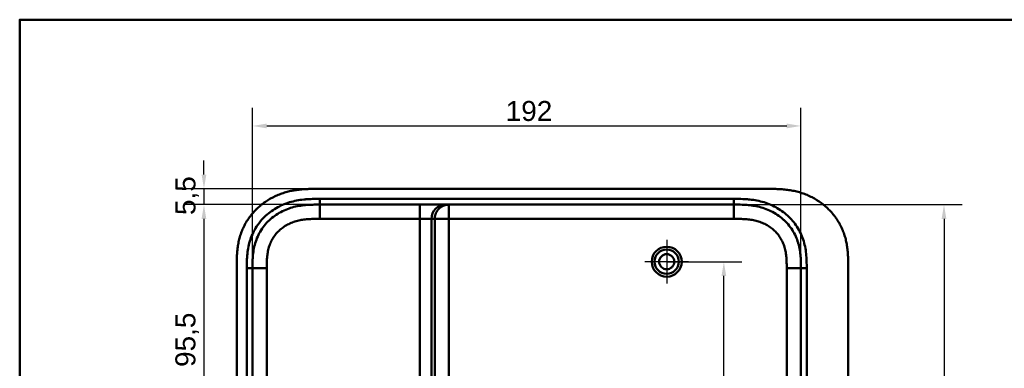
# Model space of a CAD drawing. Header units: millimetres. Extents: x 20 to 833, y 20 to 574.
# Tile 10 of 21: x 20 to 365, y 452 to 574. Entities that reach past the tile are written whole.
import ezdxf

# ---------------------------------------------------------------- set-up
doc = ezdxf.new("R2010")
doc.units = ezdxf.units.MM
doc.header["$LTSCALE"] = 2
for name, color, linetype, lineweight in [('Bemaßungen(DIN)', 7, 'Continuous', 25), ('Mittelpunktmarkierung(DIN)', 7, 'Continuous', 25), ('Sichtbare Kanten(DIN)', 7, 'Continuous', 50), ('Sichtbare tangentiale Kanten(DIN)', 7, 'Continuous', 50), ('Skizziergeometrie(DIN)', 7, 'Continuous', 50)]:
    doc.layers.add(name, color=color, linetype=linetype, lineweight=lineweight)
doc.styles.add('STANDARD-DIN~0', font='arial.ttf')
doc.dimstyles.new('CAD-LAN', dxfattribs={"dimscale": 2, "dimtxt": 3.5, "dimasz": 2.5, "dimexe": 3.175, "dimexo": 0, "dimgap": 0.8, "dimtad": 1, "dimrnd": 1e-08, "dimtxsty": 'STANDARD-DIN~0', "dimcen": 0.09, "dimdle": 10, "dimclrd": 250, "dimclre": 250, "dimclrt": 250, "dimadec": 0, "dimazin": 2, "dimtfac": 1, "dimtmove": 0, "dimatfit": 3, "dimfxl": 1, "dimtolj": 1, "dimtzin": 0, "dimlwd": 25, "dimlwe": 25, "dimarcsym": 0})

# ---------------------------------------------------------------- blocks, each defined once
blk = doc.blocks.new('Ränder Standardrahmen')
at = {"layer": 'Skizziergeometrie(DIN)', "flags": 128}
blk.add_lwpolyline([(10, 10), (10, 287), (410, 287), (410, 10), (10, 10)], dxfattribs=at)
blk = doc.blocks.new('*D8')
at = {"layer": 'Bemaßungen(DIN)', "color": 250, "linetype": 'Continuous', "lineweight": 25, "true_color": 0x3f3f3f, "transparency": 16777216}
for p, q in [((125.05, 509.22), (78.16, 509.22)), ((84.51, 504.22), (84.51, 418.72)), ((128.51, 413.72), (78.16, 413.72))]:
    blk.add_line(p, q, dxfattribs=at)
at = {"layer": 'Bemaßungen(DIN)', "color": 250, "linetype": 'Continuous', "true_color": 0x3f3f3f, "transparency": 16777216}
for points in [[(83.68, 504.22), (85.34, 504.22), (84.51, 509.22)], [(83.68, 418.72), (85.34, 418.72), (84.51, 413.72)]]:
    blk.add_solid(points, dxfattribs=at)
at = {"layer": 'Defpoints', "color": 0, "linetype": 'Continuous', "transparency": 16777216}
for p in [(125.05, 509.22), (84.51, 413.72), (128.51, 413.72)]:
    blk.add_point(p, dxfattribs=at)
at = {"layer": 'Bemaßungen(DIN)', "color": 250, "linetype": 'Continuous', "lineweight": 25, "true_color": 0x3f3f3f, "transparency": 16777216, "insert": (74.5, 452.35), "char_height": 7, "attachment_point": 1, "rotation": 90, "style": 'STANDARD-DIN~0'}
blk.add_mtext('\\A1;95,5', dxfattribs=at)
blk = doc.blocks.new('*D11')
at = {"layer": 'Bemaßungen(DIN)', "color": 250, "linetype": 'Continuous', "lineweight": 25, "true_color": 0x3f3f3f, "transparency": 16777216}
for p, q in [((246.51, 489.22), (272.86, 489.22)), ((266.51, 397.22), (266.51, 484.22)), ((128.51, 392.22), (272.86, 392.22))]:
    blk.add_line(p, q, dxfattribs=at)
at = {"layer": 'Bemaßungen(DIN)', "color": 250, "linetype": 'Continuous', "true_color": 0x3f3f3f, "transparency": 16777216}
for points in [[(265.68, 484.22), (267.34, 484.22), (266.51, 489.22)], [(265.68, 397.22), (267.34, 397.22), (266.51, 392.22)]]:
    blk.add_solid(points, dxfattribs=at)
at = {"layer": 'Defpoints', "color": 0, "linetype": 'Continuous', "transparency": 16777216}
for p in [(246.51, 489.22), (266.51, 489.22), (128.51, 392.22)]:
    blk.add_point(p, dxfattribs=at)
at = {"layer": 'Bemaßungen(DIN)', "color": 250, "linetype": 'Continuous', "lineweight": 25, "true_color": 0x3f3f3f, "transparency": 16777216, "insert": (257.76, 435.71), "char_height": 7, "attachment_point": 1, "rotation": 90, "style": 'STANDARD-DIN~0'}
blk.add_mtext('\\A1;97', dxfattribs=at)
blk = doc.blocks.new('*D16')
at = {"layer": 'Bemaßungen(DIN)', "color": 250, "linetype": 'Continuous', "lineweight": 25, "true_color": 0x3f3f3f, "transparency": 16777216}
for p, q in [((101.51, 485.92), (101.51, 543.12)), ((293.51, 486.94), (293.51, 543.12)), ((106.51, 536.77), (288.51, 536.77))]:
    blk.add_line(p, q, dxfattribs=at)
at = {"layer": 'Bemaßungen(DIN)', "color": 250, "linetype": 'Continuous', "true_color": 0x3f3f3f, "transparency": 16777216}
for points in [[(106.51, 537.61), (106.51, 535.94), (101.51, 536.77)], [(288.51, 537.61), (288.51, 535.94), (293.51, 536.77)]]:
    blk.add_solid(points, dxfattribs=at)
at = {"layer": 'Defpoints', "color": 0, "linetype": 'Continuous', "transparency": 16777216}
for p in [(293.51, 536.77), (293.51, 486.94), (101.51, 485.92)]:
    blk.add_point(p, dxfattribs=at)
at = {"layer": 'Bemaßungen(DIN)', "color": 250, "linetype": 'Continuous', "lineweight": 25, "true_color": 0x3f3f3f, "transparency": 16777216, "insert": (190.14, 545.52), "char_height": 7, "attachment_point": 1, "style": 'STANDARD-DIN~0'}
blk.add_mtext('\\A1;192', dxfattribs=at)
blk = doc.blocks.new('*D17')
at = {"layer": 'Bemaßungen(DIN)', "color": 250, "linetype": 'Continuous', "lineweight": 25, "true_color": 0x3f3f3f, "transparency": 16777216}
for p, q in [((84.51, 519.72), (84.51, 524.72)), ((124.05, 514.72), (78.16, 514.72)), ((84.51, 514.72), (84.51, 509.22)), ((125.05, 509.22), (78.16, 509.22)), ((84.51, 504.22), (84.51, 499.22))]:
    blk.add_line(p, q, dxfattribs=at)
at = {"layer": 'Bemaßungen(DIN)', "color": 250, "linetype": 'Continuous', "true_color": 0x3f3f3f, "transparency": 16777216}
for points in [[(83.68, 519.72), (85.34, 519.72), (84.51, 514.72)], [(83.68, 504.22), (85.34, 504.22), (84.51, 509.22)]]:
    blk.add_solid(points, dxfattribs=at)
at = {"layer": 'Defpoints', "color": 0, "linetype": 'Continuous', "transparency": 16777216}
for p in [(124.05, 514.72), (84.51, 509.22), (125.05, 509.22)]:
    blk.add_point(p, dxfattribs=at)
at = {"layer": 'Bemaßungen(DIN)', "color": 250, "linetype": 'Continuous', "lineweight": 25, "true_color": 0x3f3f3f, "transparency": 16777216, "insert": (74.52, 505.57), "char_height": 7, "attachment_point": 1, "rotation": 90, "style": 'STANDARD-DIN~0'}
blk.add_mtext('\\A1;5,5', dxfattribs=at)
blk = doc.blocks.new('*D18')
at = {"layer": 'Bemaßungen(DIN)', "color": 250, "linetype": 'Continuous', "lineweight": 25, "true_color": 0x3f3f3f, "transparency": 16777216}
for p, q in [((269.97, 509.22), (349.93, 509.22)), ((343.58, 504.22), (343.58, 280.22)), ((269.97, 275.22), (349.93, 275.22))]:
    blk.add_line(p, q, dxfattribs=at)
at = {"layer": 'Bemaßungen(DIN)', "color": 250, "linetype": 'Continuous', "true_color": 0x3f3f3f, "transparency": 16777216}
for points in [[(342.75, 504.22), (344.41, 504.22), (343.58, 509.22)], [(342.75, 280.22), (344.41, 280.22), (343.58, 275.22)]]:
    blk.add_solid(points, dxfattribs=at)
at = {"layer": 'Defpoints', "color": 0, "linetype": 'Continuous', "transparency": 16777216}
for p in [(269.97, 509.22), (269.97, 275.22), (343.58, 275.22)]:
    blk.add_point(p, dxfattribs=at)
at = {"layer": 'Bemaßungen(DIN)', "color": 250, "linetype": 'Continuous', "lineweight": 25, "true_color": 0x3f3f3f, "transparency": 16777216, "insert": (334.83, 384.44), "char_height": 7, "attachment_point": 1, "rotation": 90, "style": 'STANDARD-DIN~0'}
blk.add_mtext('\\A1;234', dxfattribs=at)

msp = doc.modelspace()

# ---------------------------------------------------------------- linework, layer by layer
at = {"layer": 'Mittelpunktmarkierung(DIN)', "linetype": 'Continuous'}
for p, q in [((246.509, 496.872), (246.509, 481.572)), ((254.159, 489.222), (238.859, 489.222))]:
    msp.add_line(p, q, dxfattribs=at)
at = {"layer": 'Sichtbare Kanten(DIN)'}
for p, q in [((282.53, 514.722), (124.048, 514.722)), ((125.036, 509.222), (125.047, 509.222)), ((125.047, 509.222), (160.138, 509.222)), ((160.138, 509.222), (169.106, 509.222)), ((169.106, 509.222), (170.282, 509.222)), ((170.282, 509.222), (269.971, 509.222)), ((96.009, 487.938), (96.009, 296.506)), ((310.009, 296.506), (310.009, 487.979))]:
    msp.add_line(p, q, dxfattribs=at)
for radius in [5.25, 4.25, 2.65]:
    msp.add_circle((246.509, 489.222), radius, dxfattribs=at)
for points, knots in [([(124.048, 514.722), (123.45, 514.722), (122.399, 514.721), (121.188, 514.696), (120.275, 514.661), (119.666, 514.628), (118.903, 514.574), (118.292, 514.52), (117.529, 514.436), (116.918, 514.356), (116.003, 514.215), (115.092, 514.045), (113.735, 513.732), (112.542, 513.392), (111.075, 512.882), (109.925, 512.409), (108.523, 511.736), (107.434, 511.133), (106.119, 510.3), (105.108, 509.572), (103.9, 508.588), (102.983, 507.744), (101.902, 506.62), (101.094, 505.669), (100.16, 504.42), (99.475, 503.374), (98.705, 502.016), (98.159, 500.892), (97.567, 499.448), (97.167, 498.264), (96.76, 496.761), (96.505, 495.545), (96.294, 494.166), (96.192, 493.247), (96.117, 492.328), (96.079, 491.716), (96.045, 490.953), (96.027, 490.345), (96.015, 489.588), (96.009, 488.835), (96.009, 488.236), (96.009, 487.938)], [-0.99999787, -0.99999787, -0.99999787, -0.99999787, -0.95833168, -0.92708204, -0.9166655, -0.89583241, -0.88541586, -0.86458277, -0.85416622, -0.83333313, -0.82291658, -0.79166695, -0.77083385, -0.72916767, -0.70833458, -0.66666839, -0.6458353, -0.60416912, -0.58333603, -0.54166984, -0.52083675, -0.47917057, -0.45833747, -0.41667129, -0.3958382, -0.35417201, -0.33333892, -0.29167274, -0.27083965, -0.22917346, -0.20834037, -0.16667419, -0.14584109, -0.11459146, -0.10417491, -0.08334182, -0.07292527, -0.05209218, -0.04167563, -0.02084254, -0.00000945, -0.00000945, -0.00000945, -0.00000945]), ([(310.009, 488.02), (310.009, 488.56), (310.008, 489.676), (309.973, 491.097), (309.891, 492.558), (309.78, 493.734), (309.571, 495.208), (309.343, 496.387), (308.972, 497.854), (308.604, 499.017), (308.052, 500.451), (307.536, 501.577), (306.797, 502.95), (306.132, 504.017), (305.213, 505.302), (304.41, 506.287), (303.325, 507.458), (302.397, 508.341), (301.169, 509.373), (300.135, 510.138), (298.788, 511.012), (297.671, 511.645), (296.233, 512.348), (295.055, 512.84), (293.556, 513.367), (292.34, 513.718), (290.808, 514.074), (289.576, 514.294), (288.036, 514.496), (286.807, 514.604), (285.28, 514.685), (283.953, 514.717), (282.94, 514.721), (282.53, 514.722)], [-0.99797722, -0.99797722, -0.99797722, -0.99797722, -0.95833335, -0.91666671, -0.89583339, -0.85416674, -0.83333342, -0.79166678, -0.77083345, -0.72916681, -0.70833349, -0.66666684, -0.64583352, -0.60416687, -0.58333355, -0.54166691, -0.52083358, -0.47916694, -0.45833362, -0.41666697, -0.39583365, -0.354167, -0.33333368, -0.29166704, -0.27083371, -0.22916707, -0.20833375, -0.1666671, -0.14583378, -0.10416714, -0.08333381, -0.04166717, -0.01304212, -0.01304212, -0.01304212, -0.01304212]), ([(101.509, 486.938), (101.509, 487.565), (101.509, 488.213), (101.521, 488.861), (101.535, 489.583), (101.564, 490.307), (101.619, 491.021), (101.679, 491.799), (101.77, 492.567), (101.901, 493.328), (102.036, 494.12), (102.215, 494.905), (102.449, 495.695), (102.684, 496.488), (102.974, 497.275), (103.318, 498.04), (103.664, 498.809), (104.066, 499.557), (104.521, 500.274), (104.975, 500.989), (105.481, 501.674), (106.037, 502.322), (106.586, 502.964), (107.187, 503.573), (107.823, 504.133), (108.459, 504.694), (109.128, 505.206), (109.828, 505.671), (110.522, 506.132), (111.247, 506.548), (111.999, 506.917), (112.734, 507.278), (113.496, 507.595), (114.279, 507.867), (115.034, 508.129), (115.807, 508.348), (116.591, 508.527), (117.339, 508.697), (118.095, 508.83), (118.858, 508.931), (119.582, 509.026), (120.311, 509.093), (121.043, 509.137), (121.733, 509.179), (122.425, 509.201), (123.111, 509.212), (123.761, 509.222), (124.406, 509.222), (125.036, 509.222)], [0, 0, 0, 0, 0.2003325, 0.2003325, 0.2003325, 0.4234176, 0.4234176, 0.4234176, 0.6661657, 0.6661657, 0.6661657, 0.9187023, 0.9187023, 0.9187023, 1.172126, 1.172126, 1.172126, 1.4268172, 1.4268172, 1.4268172, 1.6807052, 1.6807052, 1.6807052, 1.9319886, 1.9319886, 1.9319886, 2.1833195, 2.1833195, 2.1833195, 2.4328707, 2.4328707, 2.4328707, 2.6767608, 2.6767608, 2.6767608, 2.9119278, 2.9119278, 2.9119278, 3.1363716, 3.1363716, 3.1363716, 3.3491044, 3.3491044, 3.3491044, 3.549929, 3.549929, 3.549929, 3.7401511, 3.7401511, 3.7401511, 3.7401511]), ([(269.971, 509.222), (270.954, 509.222), (271.938, 509.221), (272.932, 509.186), (273.281, 509.174), (273.622, 509.159), (273.976, 509.137), (274.727, 509.092), (275.442, 509.026), (276.166, 508.93), (276.926, 508.829), (277.677, 508.698), (278.424, 508.527), (279.205, 508.35), (279.975, 508.132), (280.731, 507.869), (281.509, 507.6), (282.27, 507.284), (283.009, 506.922), (283.759, 506.554), (284.486, 506.138), (285.181, 505.677), (285.883, 505.211), (286.555, 504.697), (287.185, 504.142), (287.344, 504.002), (287.501, 503.859), (287.655, 503.714), (288.119, 503.276), (288.56, 502.814), (288.974, 502.331), (289.528, 501.685), (290.036, 501), (290.491, 500.283), (290.944, 499.569), (291.347, 498.823), (291.694, 498.052), (292.016, 497.34), (292.29, 496.608), (292.522, 495.852), (292.537, 495.802), (292.552, 495.752), (292.567, 495.703), (292.793, 494.939), (292.974, 494.155), (293.112, 493.358), (293.244, 492.596), (293.334, 491.841), (293.395, 491.07), (293.451, 490.352), (293.48, 489.676), (293.496, 488.906), (293.509, 488.221), (293.509, 487.579), (293.509, 486.938)], [0.0000001, 0.0000001, 0.0000001, 0.0000001, 0.2950702, 0.2950702, 0.2950702, 0.3985893, 0.3985893, 0.3985893, 0.6181101, 0.6181101, 0.6181101, 0.8486648, 0.8486648, 0.8486648, 1.0894436, 1.0894436, 1.0894436, 1.3368527, 1.3368527, 1.3368527, 1.5877596, 1.5877596, 1.5877596, 1.8409496, 1.8409496, 1.8409496, 1.9045637, 1.9045637, 1.9045637, 2.0957547, 2.0957547, 2.0957547, 2.3511498, 2.3511498, 2.3511498, 2.6054898, 2.6054898, 2.6054898, 2.840499, 2.840499, 2.840499, 2.85612, 2.85612, 2.85612, 3.0996016, 3.0996016, 3.0996016, 3.3323228, 3.3323228, 3.3323228, 3.5487727, 3.5487727, 3.5487727, 3.7412916, 3.7412916, 3.7412916, 3.7412916])]:
    msp.add_open_spline(points, degree=3, knots=knots, dxfattribs=at)
for points in [[(101.509, 297.506), (101.509, 392.222), (101.509, 486.938)], [(293.509, 486.938), (293.509, 392.222), (293.509, 297.506)]]:
    msp.add_open_spline(points, degree=2, dxfattribs=at)
at = {"layer": 'Sichtbare tangentiale Kanten(DIN)'}
for p, q in [((125.047, 509.222), (125.047, 511.222)), ((269.971, 509.222), (269.971, 511.221)), ((125.036, 509.222), (125.036, 504.222)), ((160.138, 509.222), (160.138, 504.222)), ((170.282, 509.222), (170.282, 504.222)), ((269.971, 504.222), (269.971, 509.222)), ((125.036, 504.222), (160.138, 504.222)), ((160.138, 504.222), (164.124, 504.222)), ((160.138, 504.222), (160.138, 280.222)), ((164.124, 280.222), (164.124, 504.222)), ((164.124, 504.222), (165.3, 504.222)), ((165.3, 504.222), (165.3, 280.222)), ((170.282, 504.222), (165.3, 504.222)), ((170.282, 280.222), (170.282, 504.222)), ((170.282, 504.222), (269.971, 504.222)), ((101.509, 486.938), (99.509, 486.938)), ((101.509, 486.938), (106.509, 486.938)), ((288.509, 486.938), (293.509, 486.938)), ((295.509, 486.938), (293.509, 486.938))]:
    msp.add_line(p, q, dxfattribs=at)
for points, knots in [([(104.821, 503.969), (105.258, 504.457), (105.72, 504.924), (106.198, 505.361), (107.441, 506.502), (108.859, 507.508), (110.34, 508.311), (111.813, 509.111), (113.415, 509.748), (115.055, 510.202), (115.061, 510.204), (115.067, 510.206), (115.074, 510.207), (115.886, 510.431), (116.709, 510.612), (117.536, 510.753), (117.544, 510.754), (117.552, 510.756), (117.56, 510.757), (118.383, 510.897), (119.212, 510.999), (120.034, 511.069), (120.049, 511.07), (120.063, 511.072), (120.077, 511.073), (120.886, 511.141), (121.684, 511.18), (122.55, 511.201), (122.563, 511.201), (122.577, 511.202), (122.59, 511.202), (123.435, 511.222), (124.241, 511.222), (125.047, 511.222)], [0, 0, 0, 0, 0.1966986, 0.1966986, 0.1966986, 0.7091793, 0.7091793, 0.7091793, 1.2192662, 1.2192662, 1.2192662, 1.2212649, 1.2212649, 1.2212649, 1.4740697, 1.4740697, 1.4740697, 1.4764728, 1.4764728, 1.4764728, 1.7279774, 1.7279774, 1.7279774, 1.7323911, 1.7323911, 1.7323911, 1.9796936, 1.9796936, 1.9796936, 1.9835862, 1.9835862, 1.9835862, 2.2253803, 2.2253803, 2.2253803, 2.2253803]), ([(269.971, 511.221), (270.187, 511.221), (270.404, 511.221), (270.621, 511.221), (270.822, 511.221), (271.023, 511.22), (271.223, 511.219), (271.324, 511.218), (271.424, 511.218), (271.524, 511.217), (271.818, 511.214), (272.113, 511.209), (272.427, 511.202), (272.434, 511.202), (272.442, 511.201), (272.449, 511.201), (273.333, 511.18), (274.132, 511.141), (274.94, 511.073), (274.955, 511.072), (274.969, 511.07), (274.983, 511.069), (275.806, 510.999), (276.635, 510.897), (277.458, 510.757), (277.466, 510.756), (277.474, 510.754), (277.482, 510.753), (278.309, 510.612), (279.131, 510.432), (279.944, 510.207), (279.95, 510.206), (279.957, 510.204), (279.963, 510.202), (281.602, 509.748), (283.204, 509.111), (284.678, 508.311), (286.157, 507.509), (287.574, 506.504), (288.82, 505.362), (290.056, 504.227), (291.165, 502.92), (292.077, 501.515), (292.985, 500.114), (293.723, 498.579), (294.258, 496.986), (294.26, 496.982), (294.261, 496.978), (294.262, 496.974), (294.531, 496.175), (294.751, 495.354), (294.924, 494.531), (294.925, 494.525), (294.926, 494.518), (294.928, 494.511), (295.1, 493.687), (295.228, 492.847), (295.316, 492.018), (295.317, 492.004), (295.319, 491.99), (295.32, 491.976), (295.406, 491.157), (295.456, 490.341), (295.482, 489.465), (295.483, 489.452), (295.483, 489.439), (295.483, 489.426), (295.509, 488.573), (295.509, 487.755), (295.509, 486.938)], [0, 0, 0, 0, 0.0650777, 0.0650777, 0.0650777, 0.1252827, 0.1252827, 0.1252827, 0.1553853, 0.1553853, 0.1553853, 0.2436568, 0.2436568, 0.2436568, 0.2456929, 0.2456929, 0.2456929, 0.4930009, 0.4930009, 0.4930009, 0.4974115, 0.4974115, 0.4974115, 0.7489081, 0.7489081, 0.7489081, 0.7513214, 0.7513214, 0.7513214, 1.0041321, 1.0041321, 1.0041321, 1.0061267, 1.0061267, 1.0061267, 1.5162149, 1.5162149, 1.5162149, 2.0281718, 2.0281718, 2.0281718, 2.5361223, 2.5361223, 2.5361223, 3.0426859, 3.0426859, 3.0426859, 3.0439753, 3.0439753, 3.0439753, 3.2980943, 3.2980943, 3.2980943, 3.3001636, 3.3001636, 3.3001636, 3.5548437, 3.5548437, 3.5548437, 3.5590862, 3.5590862, 3.5590862, 3.8104505, 3.8104505, 3.8104505, 3.8140929, 3.8140929, 3.8140929, 4.0593758, 4.0593758, 4.0593758, 4.0593758]), ([(99.534, 489.426), (99.561, 490.34), (99.612, 491.157), (99.698, 491.976), (99.699, 491.99), (99.701, 492.004), (99.702, 492.017), (99.79, 492.847), (99.918, 493.687), (100.09, 494.511), (100.091, 494.518), (100.093, 494.524), (100.094, 494.531), (100.267, 495.353), (100.487, 496.175), (100.755, 496.974), (100.757, 496.978), (100.758, 496.982), (100.759, 496.986), (101.295, 498.579), (102.033, 500.114), (102.941, 501.515), (103.498, 502.374), (104.129, 503.198), (104.821, 503.969)], [0.24893, 0.24893, 0.24893, 0.24893, 0.5002953, 0.5002953, 0.5002953, 0.504539, 0.504539, 0.504539, 0.7592278, 0.7592278, 0.7592278, 0.7612971, 0.7612971, 0.7612971, 1.0154228, 1.0154228, 1.0154228, 1.0167125, 1.0167125, 1.0167125, 1.5232738, 1.5232738, 1.5232738, 1.833987, 1.833987, 1.833987, 1.833987]), ([(106.509, 486.938), (106.509, 487.178), (106.509, 487.419), (106.509, 487.66), (106.51, 487.807), (106.511, 487.955), (106.512, 488.102), (106.512, 488.176), (106.513, 488.25), (106.514, 488.324), (106.515, 488.397), (106.516, 488.471), (106.517, 488.545), (106.518, 488.619), (106.519, 488.692), (106.52, 488.766), (106.526, 489.079), (106.535, 489.392), (106.549, 489.711), (106.563, 490.023), (106.58, 490.325), (106.604, 490.636), (106.605, 490.643), (106.606, 490.651), (106.606, 490.658), (106.655, 491.284), (106.726, 491.886), (106.829, 492.483), (106.83, 492.492), (106.832, 492.501), (106.833, 492.509), (106.936, 493.103), (107.071, 493.695), (107.243, 494.274), (107.244, 494.278), (107.245, 494.282), (107.246, 494.287), (107.419, 494.866), (107.63, 495.44), (107.879, 495.992), (108.128, 496.544), (108.418, 497.083), (108.743, 497.596), (109.07, 498.11), (109.436, 498.605), (109.833, 499.068), (110.231, 499.534), (110.666, 499.974), (111.126, 500.38), (111.588, 500.787), (112.079, 501.163), (112.592, 501.504), (113.105, 501.846), (113.644, 502.155), (114.197, 502.426), (114.751, 502.699), (115.327, 502.937), (115.908, 503.14), (115.912, 503.141), (115.915, 503.142), (115.918, 503.143), (116.496, 503.343), (117.089, 503.512), (117.686, 503.648), (117.691, 503.649), (117.696, 503.65), (117.701, 503.652), (118.292, 503.786), (118.886, 503.89), (119.487, 503.97), (119.495, 503.972), (119.504, 503.973), (119.513, 503.974), (120.11, 504.053), (120.703, 504.107), (121.323, 504.145), (121.331, 504.146), (121.338, 504.146), (121.345, 504.146), (121.653, 504.165), (121.95, 504.179), (122.255, 504.189), (122.567, 504.2), (122.879, 504.207), (123.189, 504.212), (123.807, 504.222), (124.422, 504.222), (125.036, 504.222)], [25.7770823, 25.7770823, 25.7770823, 25.7770823, 25.849294, 25.849294, 25.849294, 25.8935657, 25.8935657, 25.8935657, 25.9157016, 25.9157016, 25.9157016, 25.9378374, 25.9378374, 25.9378374, 25.9599655, 25.9599655, 25.9599655, 26.0535869, 26.0535869, 26.0535869, 26.1450369, 26.1450369, 26.1450369, 26.1472006, 26.1472006, 26.1472006, 26.3307735, 26.3307735, 26.3307735, 26.3334135, 26.3334135, 26.3334135, 26.51606, 26.51606, 26.51606, 26.517402, 26.517402, 26.517402, 26.7003585, 26.7003585, 26.7003585, 26.8833778, 26.8833778, 26.8833778, 27.0671072, 27.0671072, 27.0671072, 27.2517301, 27.2517301, 27.2517301, 27.4368267, 27.4368267, 27.4368267, 27.6224172, 27.6224172, 27.6224172, 27.808465, 27.808465, 27.808465, 27.8095391, 27.8095391, 27.8095391, 27.994055, 27.994055, 27.994055, 27.9956707, 27.9956707, 27.9956707, 28.1782318, 28.1782318, 28.1782318, 28.1809444, 28.1809444, 28.1809444, 28.3622733, 28.3622733, 28.3622733, 28.3643726, 28.3643726, 28.3643726, 28.4545574, 28.4545574, 28.4545574, 28.5472062, 28.5472062, 28.5472062, 28.7315244, 28.7315244, 28.7315244, 28.7315244]), ([(269.971, 504.222), (270.212, 504.222), (270.452, 504.222), (270.693, 504.221), (270.768, 504.221), (270.842, 504.221), (270.917, 504.221), (270.991, 504.22), (271.066, 504.22), (271.14, 504.22), (271.289, 504.219), (271.438, 504.218), (271.587, 504.216), (271.661, 504.215), (271.735, 504.214), (271.81, 504.213), (271.964, 504.21), (272.118, 504.207), (272.272, 504.204), (272.349, 504.202), (272.425, 504.2), (272.502, 504.198), (272.579, 504.195), (272.656, 504.193), (272.736, 504.19), (273.049, 504.18), (273.347, 504.166), (273.655, 504.148), (273.663, 504.147), (273.67, 504.147), (273.677, 504.146), (274.298, 504.109), (274.891, 504.054), (275.488, 503.976), (275.497, 503.975), (275.506, 503.974), (275.515, 503.973), (276.116, 503.893), (276.711, 503.789), (277.302, 503.655), (277.307, 503.654), (277.312, 503.653), (277.317, 503.651), (277.915, 503.515), (278.509, 503.348), (279.086, 503.148), (279.09, 503.147), (279.093, 503.145), (279.096, 503.144), (279.679, 502.942), (280.255, 502.704), (280.81, 502.432), (281.363, 502.16), (281.902, 501.852), (282.417, 501.511), (282.929, 501.17), (283.422, 500.793), (283.884, 500.387), (284.344, 499.982), (284.779, 499.542), (285.178, 499.077), (285.576, 498.613), (285.943, 498.118), (286.27, 497.602), (286.596, 497.089), (286.887, 496.55), (287.136, 495.997), (287.385, 495.445), (287.597, 494.872), (287.77, 494.291), (287.771, 494.287), (287.773, 494.283), (287.774, 494.279), (287.946, 493.699), (288.081, 493.107), (288.184, 492.513), (288.186, 492.504), (288.187, 492.496), (288.189, 492.487), (288.291, 491.889), (288.362, 491.287), (288.411, 490.661), (288.412, 490.653), (288.413, 490.646), (288.413, 490.639), (288.437, 490.327), (288.455, 490.025), (288.468, 489.716), (288.482, 489.399), (288.491, 489.083), (288.497, 488.768), (288.509, 488.156), (288.509, 487.546), (288.509, 486.938)], [0, 0, 0, 0, 0.0722696, 0.0722696, 0.0722696, 0.0946026, 0.0946026, 0.0946026, 0.1169355, 0.1169355, 0.1169355, 0.1616015, 0.1616015, 0.1616015, 0.1839344, 0.1839344, 0.1839344, 0.2301086, 0.2301086, 0.2301086, 0.2531957, 0.2531957, 0.2531957, 0.2762828, 0.2762828, 0.2762828, 0.3665177, 0.3665177, 0.3665177, 0.3686312, 0.3686312, 0.3686312, 0.550067, 0.550067, 0.550067, 0.5527949, 0.5527949, 0.5527949, 0.7354684, 0.7354684, 0.7354684, 0.7370926, 0.7370926, 0.7370926, 0.9217286, 0.9217286, 0.9217286, 0.9228081, 0.9228081, 0.9228081, 1.1089822, 1.1089822, 1.1089822, 1.2946981, 1.2946981, 1.2946981, 1.479922, 1.479922, 1.479922, 1.6644007, 1.6644007, 1.6644007, 1.8485383, 1.8485383, 1.8485383, 2.0316869, 2.0316869, 2.0316869, 2.2147673, 2.2147673, 2.2147673, 2.2161124, 2.2161124, 2.2161124, 2.3988762, 2.3988762, 2.3988762, 2.4015167, 2.4015167, 2.4015167, 2.5852125, 2.5852125, 2.5852125, 2.5873796, 2.5873796, 2.5873796, 2.6788906, 2.6788906, 2.6788906, 2.7730035, 2.7730035, 2.7730035, 2.9555672, 2.9555672, 2.9555672, 2.9555672]), ([(99.509, 486.938), (99.509, 487.059), (99.509, 487.181), (99.509, 487.403), (99.509, 487.505), (99.51, 487.707), (99.51, 487.808), (99.513, 488.415), (99.519, 488.921), (99.534, 489.426)], [0, 0, 0, 0, 0.036465, 0.036465, 0.06681715, 0.06681715, 0.0971693, 0.0971693, 0.24893004, 0.24893004, 0.24893004, 0.24893004])]:
    msp.add_open_spline(points, degree=3, knots=knots, dxfattribs=at)
for points, degree in [([(125.047, 511.222), (173.355, 511.222), (221.663, 511.222), (269.971, 511.221)], 3), ([(169.106, 509.222), (166.354, 509.222), (164.124, 506.983), (164.124, 504.222)], 3), ([(165.3, 504.222), (165.3, 504.325), (165.306, 504.531), (165.329, 504.836), (165.39, 505.234), (165.513, 505.714), (165.681, 506.174), (165.892, 506.611), (166.142, 507.024), (166.429, 507.41), (166.751, 507.766), (167.106, 508.089), (167.49, 508.377), (167.901, 508.628), (168.337, 508.84), (168.796, 509.008), (169.274, 509.132), (169.67, 509.193), (169.974, 509.217), (170.179, 509.222), (170.282, 509.222)], 5), ([(99.509, 297.506), (99.509, 360.65), (99.509, 423.794), (99.509, 486.938)], 3), ([(106.509, 297.506), (106.509, 360.65), (106.509, 423.794), (106.509, 486.938)], 3), ([(288.509, 486.938), (288.509, 423.794), (288.509, 360.65), (288.509, 297.506)], 3), ([(295.509, 486.938), (295.509, 423.794), (295.509, 360.65), (295.509, 297.506)], 3)]:
    msp.add_open_spline(points, degree=degree, dxfattribs=at)

# ---------------------------------------------------------------- block references
at = {"xscale": 2, "yscale": 2, "zscale": 2}
msp.add_blockref('Ränder Standardrahmen', (0, 0), dxfattribs=at)

# ---------------------------------------------------------------- dimensions: what is measured, and where the dimension line sits
at = {"layer": 'Bemaßungen(DIN)', "color": 250, "linetype": 'Continuous', "lineweight": 25, "true_color": 0x3f3f3f}
for base, p1, p2, angle, override, picture, middle in [((293.509, 536.775), (101.509, 485.919), (293.509, 486.938), 180, {"dimgap": 0.8, "dimdec": 2, "dimtol": 0, "dimlim": 0, "dimtp": 0, "dimtm": 0, "dimtdec": 2, "dimtofl": 0, "dimatfit": 1}, '*D16', (197.509, 536.775)), ((84.509, 509.222), (124.048, 514.722), (125.047, 509.222), 90, {"dimgap": 0.8, "dimdec": 2, "dimtol": 0, "dimlim": 0, "dimtp": 0, "dimtm": 0, "dimtdec": 2, "dimtofl": 1, "dimatfit": 1}, '*D17', (84.509, 511.972)), ((84.509, 413.722), (125.047, 509.222), (128.509, 413.722), 90, {"dimgap": 0.8, "dimdec": 2, "dimtol": 0, "dimlim": 0, "dimtp": 0, "dimtm": 0, "dimtdec": 2, "dimtofl": 0, "dimatfit": 1}, '*D8', (84.509, 461.472)), ((343.58, 275.222), (269.971, 509.222), (269.971, 275.222), 90, {"dimgap": 0.8, "dimdec": 2, "dimtol": 0, "dimlim": 0, "dimtp": 0, "dimtm": 0, "dimtdec": 2, "dimtofl": 0, "dimatfit": 1}, '*D18', (343.58, 392.222)), ((266.509, 489.222), (128.509, 392.222), (246.509, 489.222), 90, {"dimgap": 0.8, "dimdec": 2, "dimtol": 0, "dimlim": 0, "dimtp": 0, "dimtm": 0, "dimtdec": 2, "dimtofl": 0, "dimatfit": 1}, '*D11', (266.509, 440.722))]:
    dim = msp.add_linear_dim(base=base, p1=p1, p2=p2, angle=angle, dimstyle='CAD-LAN', override=override, dxfattribs=at)
    dim.commit()
    dim.dimension.update_dxf_attribs({"geometry": picture, "text_midpoint": middle, "dimtype": 160})

doc.saveas('drawing.dxf')
